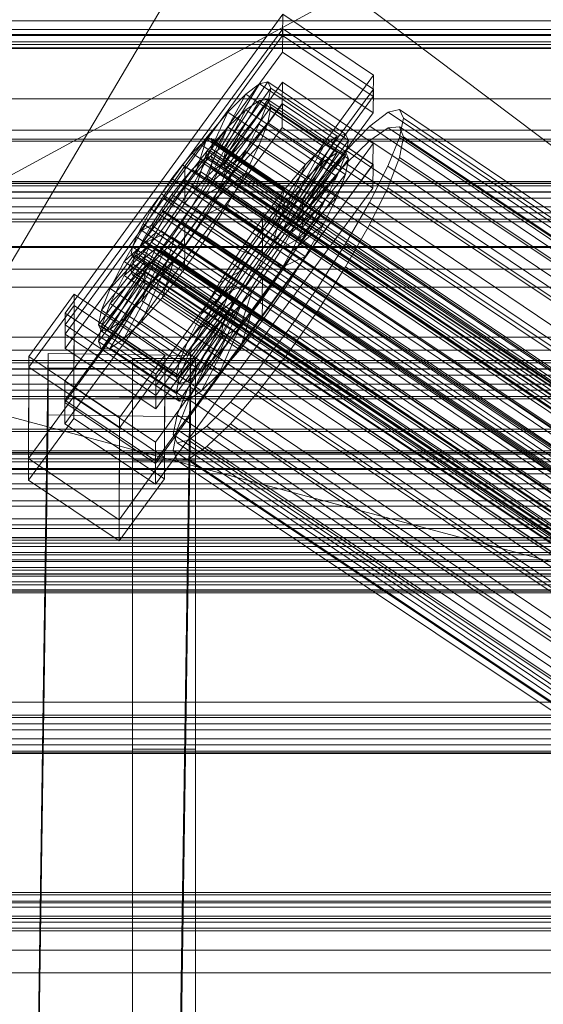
# Model space of a CAD drawing. Header units: millimetres. Extents: x -4738 to 65662, y -68080 to 6847.
# Tile 195 of 256: x -379 to -313, y -34503 to -34378. Entities that reach past the tile are written whole.
import ezdxf

# ---------------------------------------------------------------- set-up
doc = ezdxf.new("R2010")
doc.units = ezdxf.units.MM
for name, color, linetype, lineweight in [('COTAS_O', 1, 'Continuous', 0), ('frontal_briquetadora', 7, 'Continuous', 0), ('frontal_C01', 7, 'Continuous', 0), ('frontal_C02', 7, 'Continuous', 0), ('frontal_C03', 7, 'Continuous', 0), ('frontal_mezcladora', 7, 'Continuous', 0), ('frontal_secador', 7, 'Continuous', 0), ('frontal_tolva', 7, 'Continuous', 0), ('frontal_tolva-C01', 7, 'Continuous', 0)]:
    doc.layers.add(name, color=color, linetype=linetype, lineweight=lineweight)
doc.dimstyles.new('R19_100', dxfattribs={"dimtxt": 250, "dimasz": 150, "dimexe": 150, "dimexo": 80, "dimgap": 100, "dimtad": 1, "dimtih": 1, "dimtoh": 1, "dimdsep": 46, "dimcen": 0.09, "dimadec": 0, "dimazin": 0, "dimtfac": 1, "dimtdec": 4, "dimtofl": 0, "dimtmove": 0, "dimatfit": 3, "dimfxl": 1, "dimtolj": 1, "dimtzin": 0, "dimarcsym": 0})

# ---------------------------------------------------------------- blocks, each defined once
blk = doc.blocks.new('DIM_R30_48')
at = {"layer": 'COTAS_O'}
for p, q in [((-1725, -33700), (-1575, -33655)), ((1725, -33700), (1575, -33655)), ((-1725, -34400), (-1725, -33700)), ((-1725, -33700), (1725, -33700)), ((-1725, -33700), (-1575, -33745)), ((1725, -33700), (1575, -33745)), ((1725, -34400), (1725, -33700))]:
    blk.add_line(p, q, dxfattribs=at)
blk.add_text('3450 O', height=250, dxfattribs=at).set_placement((0, -33600))
blk = doc.blocks.new('DIM_R30_51')
at = {"layer": 'COTAS_O'}
for p, q in [((-650, -33700), (50, -33700)), ((50, -33700), (5, -33850)), ((50, -34900), (50, -33700)), ((50, -33700), (95, -33850)), ((50, -34900), (5, -34750)), ((50, -34900), (95, -34750)), ((-650, -34900), (50, -34900))]:
    blk.add_line(p, q, dxfattribs=at)
blk.add_text('1200 O', height=250, rotation=90, dxfattribs=at).set_placement((-50, -34300))
blk = doc.blocks.new('DIM_R30_52')
at = {"layer": 'COTAS_O'}
for p, q in [((-650, -34200), (-500, -34155)), ((650, -34200), (500, -34155)), ((-650, -34900), (-650, -34200)), ((-650, -34200), (650, -34200)), ((-650, -34200), (-500, -34245)), ((650, -34200), (500, -34245)), ((650, -34900), (650, -34200))]:
    blk.add_line(p, q, dxfattribs=at)
blk.add_text('1300 O', height=250, dxfattribs=at).set_placement((0, -34100))

msp = doc.modelspace()

# ---------------------------------------------------------------- linework, layer by layer
at = {"layer": 'frontal_briquetadora'}
for p, q in [((-210, -34471), (-430, -34305)), ((-210, -34305), (-418, -34418.333)), ((-430, -34407), (-188, -34407)), ((-418, -34418.333), (-222, -34418.333)), ((-222, -34471), (-418, -34418.333)), ((-430, -34471), (-210, -34471)), ((-210, -34471), (-418, -34471)), ((-222, -34471), (-418, -34471)), ((-210, -34490), (-430, -34490)), ((-430, -34496), (-210, -34496))]:
    msp.add_line(p, q, dxfattribs=at)
at = {"layer": 'frontal_C01'}
for p, q in [((-373.501, -34415.291), (-345.969, -34377.436)), ((-345.981, -34380.133), (-345.969, -34377.436)), ((-345.969, -34377.436), (-334.501, -34385.173)), ((-345.981, -34380.133), (-373.513, -34417.987)), ((-334.513, -34387.869), (-345.981, -34380.133)), ((-450, -34381.706), (450, -34381.706)), ((-373.539, -34423.918), (-346.008, -34386.064)), ((-334.501, -34385.173), (-362.033, -34423.027)), ((-353.892, -34394.429), (-348.918, -34386.252)), ((-353.378, -34394.306), (-347.835, -34385.99)), ((-348.918, -34386.252), (-350.645, -34387.572)), ((-347.835, -34385.99), (-348.918, -34386.252)), ((-348.918, -34386.252), (-339.088, -34392.883)), ((-347.835, -34385.99), (-338.005, -34392.621)), ((-347.47, -34386.805), (-347.835, -34385.99)), ((-346.02, -34388.76), (-346.008, -34386.064)), ((-346.008, -34386.064), (-334.539, -34393.8)), ((-334.501, -34385.173), (-334.513, -34387.869)), ((-354.71, -34395.055), (-350.645, -34387.572)), ((-353.205, -34394.692), (-347.47, -34386.805)), ((-350.645, -34387.572), (-352.899, -34389.861)), ((-350.645, -34387.572), (-340.816, -34394.203)), ((-347.847, -34388.642), (-347.47, -34386.805)), ((-347.47, -34386.805), (-337.64, -34393.437)), ((-346.02, -34388.76), (-373.551, -34426.615)), ((-362.045, -34425.723), (-334.513, -34387.869)), ((-353.384, -34395.562), (-347.847, -34388.642)), ((-348.941, -34391.374), (-347.847, -34388.642)), ((-347.847, -34388.642), (-338.017, -34395.273)), ((-334.551, -34396.497), (-346.02, -34388.76)), ((-355.777, -34396.139), (-352.899, -34389.861)), ((-352.899, -34389.861), (-355.525, -34392.963)), ((-352.899, -34389.861), (-343.069, -34396.492)), ((-332.629, -34389.859), (-334.938, -34391.624)), ((-331.181, -34389.51), (-332.629, -34389.859)), ((-332.629, -34389.859), (-148.32, -34514.194)), ((-330.692, -34390.6), (-331.181, -34389.51)), ((-331.181, -34389.51), (-146.872, -34513.845)), ((-353.902, -34396.856), (-348.941, -34391.374)), ((-350.678, -34394.816), (-348.941, -34391.374)), ((-348.941, -34391.374), (-339.111, -34398.005)), ((-331.197, -34393.055), (-330.692, -34390.6)), ((-330.692, -34390.6), (-146.383, -34514.934)), ((-338.005, -34392.621), (-343.549, -34400.937)), ((-339.088, -34392.883), (-338.005, -34392.621)), ((-338.005, -34392.621), (-337.64, -34393.437)), ((-334.938, -34391.624), (-337.95, -34394.685)), ((-334.938, -34391.624), (-150.629, -34515.959)), ((-334.539, -34393.8), (-362.071, -34431.655)), ((-355.525, -34392.963), (-358.345, -34396.667)), ((-357.021, -34397.609), (-355.525, -34392.963)), ((-355.53, -34393.324), (-356.348, -34393.95)), ((-355.017, -34393.2), (-355.53, -34393.324)), ((-355.53, -34393.324), (-141.731, -34537.552)), ((-355.525, -34392.963), (-345.695, -34399.594)), ((-355.022, -34394.456), (-354.844, -34393.587)), ((-354.844, -34393.587), (-355.017, -34393.2)), ((-355.017, -34393.2), (-141.218, -34537.429)), ((-354.844, -34393.587), (-141.045, -34537.815)), ((-339.088, -34392.883), (-344.062, -34401.061)), ((-337.64, -34393.437), (-343.376, -34401.323)), ((-340.816, -34394.203), (-339.088, -34392.883)), ((-337.64, -34393.437), (-338.017, -34395.273)), ((-334.539, -34393.8), (-334.551, -34396.497)), ((-332.659, -34396.708), (-331.197, -34393.055)), ((-331.197, -34393.055), (-146.887, -34517.389)), ((-357.415, -34395.034), (-358.659, -34396.503)), ((-356.348, -34393.95), (-357.415, -34395.034)), ((-357.415, -34395.034), (-143.617, -34539.262)), ((-356.348, -34393.95), (-142.549, -34538.178)), ((-355.777, -34396.139), (-354.71, -34395.055)), ((-355.541, -34395.751), (-355.022, -34394.456)), ((-355.022, -34394.456), (-141.224, -34538.685)), ((-354.725, -34398.486), (-350.678, -34394.816)), ((-354.71, -34395.055), (-353.892, -34394.429)), ((-344.88, -34401.686), (-354.71, -34395.055)), ((-353.892, -34394.429), (-353.378, -34394.306)), ((-344.062, -34401.061), (-353.892, -34394.429)), ((-353.205, -34394.692), (-353.384, -34395.562)), ((-343.549, -34400.937), (-353.378, -34394.306)), ((-353.378, -34394.306), (-353.205, -34394.692)), ((-343.376, -34401.323), (-353.205, -34394.692)), ((-352.938, -34398.734), (-350.678, -34394.816)), ((-350.678, -34394.816), (-340.848, -34401.448)), ((-340.816, -34394.203), (-344.88, -34401.686)), ((-343.069, -34396.492), (-340.816, -34394.203)), ((-337.95, -34394.685), (-341.461, -34398.832)), ((-337.95, -34394.685), (-153.641, -34519.019)), ((-357.021, -34397.609), (-355.777, -34396.139)), ((-356.363, -34397.381), (-355.541, -34395.751)), ((-345.947, -34402.77), (-355.777, -34396.139)), ((-355.541, -34395.751), (-141.742, -34539.979)), ((-353.384, -34395.562), (-353.902, -34396.856)), ((-343.554, -34402.193), (-353.384, -34395.562)), ((-338.017, -34395.273), (-343.554, -34402.193)), ((-338.017, -34395.273), (-339.111, -34398.005)), ((-362.083, -34434.351), (-334.551, -34396.497)), ((-358.345, -34396.667), (-361.166, -34400.719)), ((-358.659, -34396.503), (-359.995, -34398.258)), ((-358.659, -34396.503), (-144.861, -34540.732)), ((-358.345, -34396.667), (-358.357, -34399.363)), ((-358.357, -34399.363), (-357.021, -34397.609)), ((-348.515, -34403.298), (-358.345, -34396.667)), ((-357.434, -34399.237), (-356.363, -34397.381)), ((-347.191, -34404.24), (-357.021, -34397.609)), ((-356.363, -34397.381), (-142.565, -34541.61)), ((-353.902, -34396.856), (-354.725, -34398.486)), ((-344.073, -34403.487), (-353.902, -34396.856)), ((-343.069, -34396.492), (-345.947, -34402.77)), ((-345.695, -34399.594), (-343.069, -34396.492)), ((-334.981, -34401.309), (-332.659, -34396.708)), ((-332.659, -34396.708), (-148.35, -34521.042)), ((-359.995, -34398.258), (-361.332, -34400.177)), ((-146.196, -34542.486), (-359.995, -34398.258)), ((-354.725, -34398.486), (-355.796, -34400.342)), ((-355.796, -34400.342), (-352.938, -34398.734)), ((-355.569, -34402.859), (-352.938, -34398.734)), ((-344.895, -34405.118), (-354.725, -34398.486)), ((-352.938, -34398.734), (-343.108, -34405.365)), ((-341.461, -34398.832), (-345.231, -34403.783)), ((-339.111, -34398.005), (-344.073, -34403.487)), ((-341.461, -34398.832), (-157.152, -34523.166)), ((-339.111, -34398.005), (-340.848, -34401.448)), ((-359.693, -34401.283), (-358.357, -34399.363)), ((-358.68, -34401.191), (-357.434, -34399.237)), ((-358.357, -34399.363), (-348.527, -34405.994)), ((-357.434, -34399.237), (-143.635, -34543.465)), ((-348.515, -34403.298), (-345.695, -34399.594)), ((-345.695, -34399.594), (-347.191, -34404.24)), ((-361.166, -34400.719), (-363.797, -34404.845)), ((-361.332, -34400.177), (-362.578, -34402.132)), ((-361.332, -34400.177), (-147.533, -34544.406)), ((-359.693, -34401.283), (-361.166, -34400.719)), ((-361.166, -34400.719), (-351.336, -34407.351)), ((-360.939, -34403.237), (-359.693, -34401.283)), ((-360.017, -34403.111), (-358.68, -34401.191)), ((-349.863, -34407.914), (-359.693, -34401.283)), ((-358.68, -34401.191), (-144.881, -34545.419)), ((-355.796, -34400.342), (-357.042, -34402.296)), ((-345.966, -34406.973), (-355.796, -34400.342)), ((-344.062, -34401.061), (-344.88, -34401.686)), ((-343.549, -34400.937), (-344.062, -34401.061)), ((-343.554, -34402.193), (-343.376, -34401.323)), ((-343.376, -34401.323), (-343.549, -34400.937)), ((-338.003, -34406.546), (-334.981, -34401.309)), ((-334.981, -34401.309), (-150.672, -34525.644)), ((-362.578, -34402.132), (-363.648, -34403.987)), ((-362.578, -34402.132), (-148.779, -34546.36)), ((-357.042, -34402.296), (-358.378, -34404.216)), ((-357.042, -34402.296), (-355.569, -34402.859)), ((-347.212, -34408.927), (-357.042, -34402.296)), ((-344.88, -34401.686), (-345.947, -34402.77)), ((-340.848, -34401.448), (-344.895, -34405.118)), ((-344.073, -34403.487), (-343.554, -34402.193)), ((-340.848, -34401.448), (-343.108, -34405.365)), ((-360.939, -34403.237), (-363.797, -34404.845)), ((-362.01, -34405.092), (-360.939, -34403.237)), ((-361.352, -34404.865), (-360.017, -34403.111)), ((-351.109, -34409.868), (-360.939, -34403.237)), ((-360.017, -34403.111), (-146.218, -34547.339)), ((-358.39, -34406.912), (-355.569, -34402.859)), ((-355.569, -34402.859), (-345.739, -34409.491)), ((-351.336, -34407.351), (-348.515, -34403.298)), ((-345.231, -34403.783), (-349.002, -34409.201)), ((-348.527, -34405.994), (-348.515, -34403.298)), ((-345.947, -34402.77), (-347.191, -34404.24)), ((-160.922, -34528.118), (-345.231, -34403.783)), ((-344.895, -34405.118), (-344.073, -34403.487)), ((-363.797, -34404.845), (-366.057, -34408.762)), ((-362.01, -34405.092), (-366.057, -34408.762)), ((-363.648, -34403.987), (-364.471, -34405.618)), ((-363.797, -34404.845), (-353.967, -34411.476)), ((-363.648, -34403.987), (-149.85, -34548.216)), ((-362.833, -34406.723), (-362.01, -34405.092)), ((-362.596, -34406.335), (-361.352, -34404.865)), ((-352.18, -34411.724), (-362.01, -34405.092)), ((-361.352, -34404.865), (-147.554, -34549.093)), ((-358.378, -34404.216), (-359.714, -34405.97)), ((-358.378, -34404.216), (-358.39, -34406.912)), ((-348.548, -34410.847), (-358.378, -34404.216)), ((-347.191, -34404.24), (-348.527, -34405.994)), ((-364.471, -34405.618), (-364.989, -34406.912)), ((-364.471, -34405.618), (-150.672, -34549.846)), ((-363.664, -34407.419), (-362.596, -34406.335)), ((-362.596, -34406.335), (-148.798, -34550.563)), ((-359.714, -34405.97), (-361.21, -34410.616)), ((-359.714, -34405.97), (-360.958, -34407.44)), ((-349.884, -34412.602), (-359.714, -34405.97)), ((-348.527, -34405.994), (-349.863, -34407.914)), ((-345.966, -34406.973), (-344.895, -34405.118)), ((-343.108, -34405.365), (-345.966, -34406.973)), ((-343.108, -34405.365), (-345.739, -34409.491)), ((-362.833, -34406.723), (-367.794, -34412.205)), ((-364.989, -34406.912), (-365.168, -34407.782)), ((-364.989, -34406.912), (-151.191, -34551.14)), ((-364.482, -34408.044), (-363.664, -34407.419)), ((-360.958, -34407.44), (-363.836, -34413.718)), ((-363.664, -34407.419), (-149.865, -34551.647)), ((-363.351, -34408.017), (-362.833, -34406.723)), ((-353.003, -34413.354), (-362.833, -34406.723)), ((-360.958, -34407.44), (-362.025, -34408.524)), ((-361.21, -34410.616), (-358.39, -34406.912)), ((-351.128, -34414.071), (-360.958, -34407.44)), ((-358.39, -34406.912), (-348.56, -34413.543)), ((-353.967, -34411.476), (-351.336, -34407.351)), ((-351.336, -34407.351), (-349.863, -34407.914)), ((-347.212, -34408.927), (-345.966, -34406.973)), ((-341.52, -34412.061), (-338.003, -34406.546)), ((-338.003, -34406.546), (-153.694, -34530.881)), ((-363.351, -34408.017), (-368.888, -34414.937)), ((-366.057, -34408.762), (-367.794, -34412.205)), ((-362.025, -34408.524), (-366.09, -34416.007)), ((-366.057, -34408.762), (-356.228, -34415.394)), ((-365.168, -34407.782), (-364.995, -34408.168)), ((-365.168, -34407.782), (-151.369, -34552.01)), ((-364.995, -34408.168), (-364.482, -34408.044)), ((-364.995, -34408.168), (-151.196, -34552.396)), ((-364.482, -34408.044), (-150.683, -34552.273)), ((-363.53, -34408.887), (-363.351, -34408.017)), ((-353.521, -34414.648), (-363.351, -34408.017)), ((-362.025, -34408.524), (-362.843, -34409.149)), ((-352.196, -34415.155), (-362.025, -34408.524)), ((-349.863, -34407.914), (-351.109, -34409.868)), ((-363.53, -34408.887), (-369.265, -34416.773)), ((-363.357, -34409.273), (-368.9, -34417.589)), ((-362.843, -34409.149), (-367.817, -34417.327)), ((-363.357, -34409.273), (-363.53, -34408.887)), ((-353.7, -34415.518), (-363.53, -34408.887)), ((-362.843, -34409.149), (-363.357, -34409.273)), ((-353.527, -34415.905), (-363.357, -34409.273)), ((-353.014, -34415.781), (-362.843, -34409.149)), ((-353.967, -34411.476), (-351.109, -34409.868)), ((-349.002, -34409.201), (-352.519, -34414.716)), ((-351.109, -34409.868), (-352.18, -34411.724)), ((-349.002, -34409.201), (-164.693, -34533.535)), ((-345.739, -34409.491), (-348.56, -34413.543)), ((-348.548, -34410.847), (-347.212, -34408.927)), ((-345.739, -34409.491), (-347.212, -34408.927)), ((-363.836, -34413.718), (-361.21, -34410.616)), ((-361.21, -34410.616), (-351.38, -34417.247)), ((-349.884, -34412.602), (-348.548, -34410.847)), ((-348.56, -34413.543), (-348.548, -34410.847)), ((-367.794, -34412.205), (-368.888, -34414.937)), ((-367.794, -34412.205), (-357.964, -34418.836)), ((-356.228, -34415.394), (-353.967, -34411.476)), ((-356.228, -34415.394), (-352.18, -34411.724)), ((-352.18, -34411.724), (-353.003, -34413.354)), ((-345.291, -34417.479), (-341.52, -34412.061)), ((-341.52, -34412.061), (-157.211, -34536.396)), ((-378.086, -34420.791), (-372.35, -34412.905)), ((-372.408, -34425.846), (-372.35, -34412.905)), ((-372.35, -34412.905), (-360.882, -34420.641)), ((-366.09, -34416.007), (-363.836, -34413.718)), ((-363.836, -34413.718), (-354.006, -34420.349)), ((-357.964, -34418.836), (-353.003, -34413.354)), ((-353.003, -34413.354), (-353.521, -34414.648)), ((-351.38, -34417.247), (-349.884, -34412.602)), ((-348.56, -34413.543), (-351.38, -34417.247)), ((-351.128, -34414.071), (-349.884, -34412.602)), ((-368.888, -34414.937), (-369.265, -34416.773)), ((-368.888, -34414.937), (-359.058, -34421.568)), ((-359.058, -34421.568), (-353.521, -34414.648)), ((-352.519, -34414.716), (-355.541, -34419.953)), ((-354.006, -34420.349), (-351.128, -34414.071)), ((-353.521, -34414.648), (-353.7, -34415.518)), ((-352.519, -34414.716), (-168.21, -34539.051)), ((-352.196, -34415.155), (-351.128, -34414.071)), ((-373.501, -34415.291), (-373.513, -34417.987)), ((-362.033, -34423.027), (-373.501, -34415.291)), ((-367.817, -34417.327), (-366.09, -34416.007)), ((-366.09, -34416.007), (-356.26, -34422.638)), ((-359.436, -34423.405), (-353.7, -34415.518)), ((-359.07, -34424.22), (-353.527, -34415.905)), ((-357.987, -34423.959), (-353.014, -34415.781)), ((-357.964, -34418.836), (-356.228, -34415.394)), ((-356.26, -34422.638), (-352.196, -34415.155)), ((-353.7, -34415.518), (-353.527, -34415.905)), ((-353.527, -34415.905), (-353.014, -34415.781)), ((-353.014, -34415.781), (-352.196, -34415.155)), ((-369.265, -34416.773), (-368.9, -34417.589)), ((-369.265, -34416.773), (-359.436, -34423.405)), ((-368.9, -34417.589), (-367.817, -34417.327)), ((-368.9, -34417.589), (-359.07, -34424.22)), ((-367.817, -34417.327), (-357.987, -34423.959)), ((-351.38, -34417.247), (-354.006, -34420.349)), ((-349.061, -34422.43), (-345.291, -34417.479)), ((-345.291, -34417.479), (-160.982, -34541.814)), ((-373.513, -34417.987), (-362.045, -34425.723)), ((-359.058, -34421.568), (-357.964, -34418.836)), ((-355.541, -34419.953), (-357.863, -34424.555)), ((-355.541, -34419.953), (-171.232, -34544.288)), ((-378.512, -34615.535), (-375.644, -34420.425)), ((-378.086, -34420.791), (-378.143, -34433.733)), ((-366.618, -34428.527), (-378.086, -34420.791)), ((-375.644, -34425.817), (-375.644, -34420.425)), ((-375.644, -34420.425), (-357.646, -34420.67)), ((-360.882, -34420.641), (-366.618, -34428.527)), ((-360.882, -34420.641), (-360.939, -34433.583)), ((-357.646, -34420.67), (-360.514, -34615.781)), ((-357.646, -34420.67), (-357.646, -34426.063)), ((-354.006, -34420.349), (-356.26, -34422.638)), ((-359.436, -34423.405), (-359.058, -34421.568)), ((-352.572, -34426.577), (-349.061, -34422.43)), ((-349.061, -34422.43), (-164.752, -34546.765)), ((-362.045, -34425.723), (-362.033, -34423.027)), ((-359.07, -34424.22), (-359.436, -34423.405)), ((-356.26, -34422.638), (-357.987, -34423.959)), ((-373.539, -34423.918), (-373.551, -34426.615)), ((-362.071, -34431.655), (-373.539, -34423.918)), ((-357.863, -34424.555), (-359.326, -34428.207)), ((-357.987, -34423.959), (-359.07, -34424.22)), ((-357.863, -34424.555), (-173.554, -34548.889)), ((-378.512, -34620.928), (-375.644, -34425.817)), ((-372.408, -34425.846), (-378.143, -34433.733)), ((-357.646, -34426.063), (-375.644, -34425.817)), ((-360.939, -34433.583), (-372.408, -34425.846)), ((-360.514, -34621.173), (-357.646, -34426.063)), ((-373.551, -34426.615), (-362.083, -34434.351)), ((-355.584, -34429.638), (-352.572, -34426.577)), ((-352.572, -34426.577), (-168.263, -34550.912)), ((-366.675, -34441.469), (-366.618, -34428.527)), ((-359.326, -34428.207), (-359.83, -34430.662)), ((-359.326, -34428.207), (-175.016, -34552.542)), ((-357.893, -34431.403), (-355.584, -34429.638)), ((-355.584, -34429.638), (-171.275, -34553.972)), ((-359.83, -34430.662), (-359.341, -34431.752)), ((-359.83, -34430.662), (-175.521, -34554.997)), ((-362.083, -34434.351), (-362.071, -34431.655)), ((-359.341, -34431.752), (-357.893, -34431.403)), ((-359.341, -34431.752), (-175.032, -34556.087)), ((-357.893, -34431.403), (-173.584, -34555.737)), ((-378.143, -34433.733), (-366.675, -34441.469)), ((-366.675, -34441.469), (-360.939, -34433.583))]:
    msp.add_line(p, q, dxfattribs=at)
at = {"layer": 'frontal_C02'}
for p, q in [((-413.642, -34465.236), (-153.642, -34025.236)), ((-373.501, -34416.794), (-345.969, -34379.272)), ((-345.981, -34382.252), (-345.969, -34379.272)), ((-345.969, -34379.272), (-334.501, -34386.941)), ((-345.981, -34382.252), (-373.513, -34419.775)), ((-334.513, -34389.921), (-345.981, -34382.252)), ((-334.501, -34386.941), (-362.033, -34424.463)), ((-334.501, -34386.941), (-334.513, -34389.921)), ((-373.539, -34426.332), (-346.008, -34388.809)), ((-353.892, -34396.624), (-348.918, -34388.364)), ((-353.378, -34396.568), (-347.835, -34388.246)), ((-348.918, -34388.364), (-350.645, -34389.551)), ((-347.835, -34388.246), (-348.918, -34388.364)), ((-348.918, -34388.364), (-339.088, -34394.937)), ((-347.835, -34388.246), (-338.005, -34394.819)), ((-347.47, -34389.205), (-347.835, -34388.246)), ((-346.02, -34391.79), (-346.008, -34388.809)), ((-346.008, -34388.809), (-334.539, -34396.478)), ((-362.045, -34427.444), (-334.513, -34389.921)), ((-354.71, -34397.186), (-350.645, -34389.551)), ((-353.205, -34397.023), (-347.47, -34389.205)), ((-350.645, -34389.551), (-352.899, -34391.727)), ((-350.645, -34389.551), (-340.816, -34396.125)), ((-347.847, -34391.177), (-347.47, -34389.205)), ((-347.47, -34389.205), (-337.64, -34395.779)), ((-353.384, -34397.957), (-347.847, -34391.177)), ((-348.941, -34394.027), (-347.847, -34391.177)), ((-347.847, -34391.177), (-338.017, -34397.751)), ((-346.02, -34391.79), (-373.551, -34429.312)), ((-355.777, -34398.217), (-352.899, -34391.727)), ((-352.899, -34391.727), (-355.525, -34394.744)), ((-352.899, -34391.727), (-343.069, -34398.301)), ((-334.551, -34399.459), (-346.02, -34391.79)), ((-332.629, -34391.842), (-334.938, -34393.43)), ((-331.181, -34391.684), (-332.629, -34391.842)), ((-332.629, -34391.842), (-148.32, -34515.097)), ((-330.692, -34392.967), (-331.181, -34391.684)), ((-331.181, -34391.684), (-146.872, -34514.939)), ((-334.938, -34393.43), (-337.95, -34396.339)), ((-334.938, -34393.43), (-150.629, -34516.684)), ((-331.197, -34395.603), (-330.692, -34392.967)), ((-330.692, -34392.967), (-146.383, -34516.222)), ((-355.525, -34394.744), (-358.345, -34398.395)), ((-357.021, -34399.646), (-355.525, -34394.744)), ((-355.525, -34394.744), (-345.695, -34401.317)), ((-353.902, -34399.306), (-348.941, -34394.027)), ((-350.678, -34397.56), (-348.941, -34394.027)), ((-348.941, -34394.027), (-339.111, -34400.6)), ((-339.088, -34394.937), (-344.062, -34403.197)), ((-338.005, -34394.819), (-343.549, -34403.142)), ((-340.816, -34396.125), (-339.088, -34394.937)), ((-339.088, -34394.937), (-338.005, -34394.819)), ((-338.005, -34394.819), (-337.64, -34395.779)), ((-356.348, -34396.091), (-357.415, -34397.122)), ((-355.53, -34395.528), (-356.348, -34396.091)), ((-356.348, -34396.091), (-142.549, -34539.066)), ((-355.017, -34395.472), (-355.53, -34395.528)), ((-355.53, -34395.528), (-141.731, -34538.504)), ((-355.022, -34396.861), (-354.844, -34395.927)), ((-354.844, -34395.927), (-355.017, -34395.472)), ((-355.017, -34395.472), (-141.218, -34538.448)), ((-354.844, -34395.927), (-141.045, -34538.902)), ((-340.816, -34396.125), (-344.88, -34403.76)), ((-337.64, -34395.779), (-343.376, -34403.596)), ((-343.069, -34398.301), (-340.816, -34396.125)), ((-337.95, -34396.339), (-341.461, -34400.371)), ((-337.64, -34395.779), (-338.017, -34397.751)), ((-337.95, -34396.339), (-153.641, -34519.593)), ((-332.659, -34399.413), (-331.197, -34395.603)), ((-331.197, -34395.603), (-146.887, -34518.858)), ((-334.539, -34396.478), (-362.071, -34434.001)), ((-357.415, -34397.122), (-358.659, -34398.55)), ((-357.415, -34397.122), (-143.617, -34540.097)), ((-355.777, -34398.217), (-354.71, -34397.186)), ((-355.541, -34398.211), (-355.022, -34396.861)), ((-355.022, -34396.861), (-141.224, -34539.836)), ((-354.725, -34400.98), (-350.678, -34397.56)), ((-354.71, -34397.186), (-353.892, -34396.624)), ((-344.88, -34403.76), (-354.71, -34397.186)), ((-353.892, -34396.624), (-353.378, -34396.568)), ((-344.062, -34403.197), (-353.892, -34396.624)), ((-353.205, -34397.023), (-353.384, -34397.957)), ((-343.549, -34403.142), (-353.378, -34396.568)), ((-353.378, -34396.568), (-353.205, -34397.023)), ((-343.376, -34403.596), (-353.205, -34397.023)), ((-352.938, -34401.536), (-350.678, -34397.56)), ((-350.678, -34397.56), (-340.848, -34404.133)), ((-334.539, -34396.478), (-334.551, -34399.459)), ((-358.345, -34398.395), (-361.166, -34402.432)), ((-358.659, -34398.55), (-359.995, -34400.28)), ((-358.659, -34398.55), (-144.861, -34541.526)), ((-358.345, -34398.395), (-358.357, -34401.376)), ((-348.515, -34404.969), (-358.345, -34398.395)), ((-357.021, -34399.646), (-355.777, -34398.217)), ((-356.363, -34399.884), (-355.541, -34398.211)), ((-345.947, -34404.791), (-355.777, -34398.217)), ((-355.541, -34398.211), (-141.742, -34541.186)), ((-353.384, -34397.957), (-353.902, -34399.306)), ((-343.554, -34404.53), (-353.384, -34397.957)), ((-343.069, -34398.301), (-345.947, -34404.791)), ((-345.695, -34401.317), (-343.069, -34398.301)), ((-338.017, -34397.751), (-343.554, -34404.53)), ((-338.017, -34397.751), (-339.111, -34400.6)), ((-362.083, -34436.981), (-334.551, -34399.459)), ((-358.357, -34401.376), (-357.021, -34399.646)), ((-357.434, -34401.768), (-356.363, -34399.884)), ((-347.191, -34406.22), (-357.021, -34399.646)), ((-356.363, -34399.884), (-142.565, -34542.86)), ((-353.902, -34399.306), (-354.725, -34400.98)), ((-344.073, -34405.88), (-353.902, -34399.306)), ((-334.981, -34404.136), (-332.659, -34399.413)), ((-332.659, -34399.413), (-148.35, -34522.667)), ((-359.995, -34400.28), (-361.332, -34402.192)), ((-146.196, -34543.255), (-359.995, -34400.28)), ((-354.725, -34400.98), (-355.796, -34402.863)), ((-344.895, -34407.554), (-354.725, -34400.98)), ((-348.515, -34404.969), (-345.695, -34401.317)), ((-345.695, -34401.317), (-347.191, -34406.22)), ((-341.461, -34400.371), (-345.231, -34405.252)), ((-339.111, -34400.6), (-344.073, -34405.88)), ((-341.461, -34400.371), (-157.152, -34523.626)), ((-339.111, -34400.6), (-340.848, -34404.133)), ((-361.166, -34402.432), (-363.797, -34406.58)), ((-361.332, -34402.192), (-362.578, -34404.157)), ((-361.332, -34402.192), (-147.533, -34545.168)), ((-359.693, -34403.288), (-361.166, -34402.432)), ((-361.166, -34402.432), (-351.336, -34409.006)), ((-359.693, -34403.288), (-358.357, -34401.376)), ((-358.68, -34403.733), (-357.434, -34401.768)), ((-358.357, -34401.376), (-348.527, -34407.949)), ((-357.434, -34401.768), (-143.635, -34544.743)), ((-355.796, -34402.863), (-352.938, -34401.536)), ((-355.569, -34405.684), (-352.938, -34401.536)), ((-352.938, -34401.536), (-343.108, -34408.11)), ((-360.939, -34405.253), (-359.693, -34403.288)), ((-360.017, -34405.645), (-358.68, -34403.733)), ((-349.863, -34409.861), (-359.693, -34403.288)), ((-358.68, -34403.733), (-144.881, -34546.708)), ((-355.796, -34402.863), (-357.042, -34404.828)), ((-345.966, -34409.437), (-355.796, -34402.863)), ((-344.88, -34403.76), (-345.947, -34404.791)), ((-344.062, -34403.197), (-344.88, -34403.76)), ((-343.549, -34403.142), (-344.062, -34403.197)), ((-343.554, -34404.53), (-343.376, -34403.596)), ((-343.376, -34403.596), (-343.549, -34403.142)), ((-362.578, -34404.157), (-363.648, -34406.04)), ((-362.578, -34404.157), (-148.779, -34547.132)), ((-357.042, -34404.828), (-358.378, -34406.74)), ((-357.042, -34404.828), (-355.569, -34405.684)), ((-347.212, -34411.402), (-357.042, -34404.828)), ((-351.336, -34409.006), (-348.515, -34404.969)), ((-348.527, -34407.949), (-348.515, -34404.969)), ((-345.947, -34404.791), (-347.191, -34406.22)), ((-340.848, -34404.133), (-344.895, -34407.554)), ((-344.073, -34405.88), (-343.554, -34404.53)), ((-340.848, -34404.133), (-343.108, -34408.11)), ((-338.003, -34409.451), (-334.981, -34404.136)), ((-334.981, -34404.136), (-150.672, -34527.39)), ((-363.648, -34406.04), (-364.471, -34407.714)), ((-360.939, -34405.253), (-363.797, -34406.58)), ((-363.648, -34406.04), (-149.85, -34549.016)), ((-362.01, -34407.136), (-360.939, -34405.253)), ((-361.352, -34407.374), (-360.017, -34405.645)), ((-351.109, -34411.826), (-360.939, -34405.253)), ((-360.017, -34405.645), (-146.218, -34548.62)), ((-358.39, -34409.721), (-355.569, -34405.684)), ((-355.569, -34405.684), (-345.739, -34412.257)), ((-345.231, -34405.252), (-349.002, -34410.649)), ((-347.191, -34406.22), (-348.527, -34407.949)), ((-160.922, -34528.507), (-345.231, -34405.252)), ((-344.895, -34407.554), (-344.073, -34405.88)), ((-363.797, -34406.58), (-366.057, -34410.556)), ((-362.01, -34407.136), (-366.057, -34410.556)), ((-363.797, -34406.58), (-353.967, -34413.154)), ((-362.833, -34408.81), (-362.01, -34407.136)), ((-362.596, -34408.803), (-361.352, -34407.374)), ((-352.18, -34413.71), (-362.01, -34407.136)), ((-361.352, -34407.374), (-147.554, -34550.35)), ((-358.378, -34406.74), (-359.714, -34408.47)), ((-358.378, -34406.74), (-358.39, -34409.721)), ((-348.548, -34413.314), (-358.378, -34406.74)), ((-345.966, -34409.437), (-344.895, -34407.554)), ((-362.833, -34408.81), (-367.794, -34414.089)), ((-364.471, -34407.714), (-364.989, -34409.064)), ((-364.471, -34407.714), (-150.672, -34550.689)), ((-363.664, -34409.834), (-362.596, -34408.803)), ((-363.351, -34410.159), (-362.833, -34408.81)), ((-353.003, -34415.383), (-362.833, -34408.81)), ((-362.596, -34408.803), (-148.798, -34551.779)), ((-359.714, -34408.47), (-361.21, -34413.372)), ((-359.714, -34408.47), (-360.958, -34409.899)), ((-349.884, -34415.044), (-359.714, -34408.47)), ((-348.527, -34407.949), (-349.863, -34409.861)), ((-343.108, -34408.11), (-345.966, -34409.437)), ((-343.108, -34408.11), (-345.739, -34412.257)), ((-364.989, -34409.064), (-365.168, -34409.998)), ((-365.168, -34409.998), (-364.995, -34410.452)), ((-365.168, -34409.998), (-151.369, -34552.973)), ((-364.989, -34409.064), (-151.191, -34552.039)), ((-364.482, -34410.397), (-363.664, -34409.834)), ((-360.958, -34409.899), (-363.836, -34416.389)), ((-363.664, -34409.834), (-149.865, -34552.809)), ((-360.958, -34409.899), (-362.025, -34410.93)), ((-361.21, -34413.372), (-358.39, -34409.721)), ((-351.128, -34416.472), (-360.958, -34409.899)), ((-358.39, -34409.721), (-348.56, -34416.295)), ((-353.967, -34413.154), (-351.336, -34409.006)), ((-351.336, -34409.006), (-349.863, -34409.861)), ((-349.863, -34409.861), (-351.109, -34411.826)), ((-347.212, -34411.402), (-345.966, -34409.437)), ((-341.52, -34414.996), (-338.003, -34409.451)), ((-338.003, -34409.451), (-153.694, -34532.706)), ((-363.53, -34411.093), (-369.265, -34418.911)), ((-363.351, -34410.159), (-368.888, -34416.939)), ((-366.057, -34410.556), (-367.794, -34414.089)), ((-362.025, -34410.93), (-366.09, -34418.565)), ((-366.057, -34410.556), (-356.228, -34417.13)), ((-364.995, -34410.452), (-364.482, -34410.397)), ((-364.995, -34410.452), (-151.196, -34553.428)), ((-364.482, -34410.397), (-150.683, -34553.372)), ((-363.53, -34411.093), (-363.351, -34410.159)), ((-363.357, -34411.548), (-363.53, -34411.093)), ((-353.7, -34417.667), (-363.53, -34411.093)), ((-353.521, -34416.733), (-363.351, -34410.159)), ((-362.025, -34410.93), (-362.843, -34411.492)), ((-352.196, -34417.503), (-362.025, -34410.93)), ((-349.002, -34410.649), (-352.519, -34416.194)), ((-349.002, -34410.649), (-164.693, -34533.904)), ((-363.357, -34411.548), (-368.9, -34419.87)), ((-362.843, -34411.492), (-367.817, -34419.752)), ((-362.843, -34411.492), (-363.357, -34411.548)), ((-353.527, -34418.122), (-363.357, -34411.548)), ((-353.014, -34418.066), (-362.843, -34411.492)), ((-353.967, -34413.154), (-351.109, -34411.826)), ((-351.109, -34411.826), (-352.18, -34413.71)), ((-345.739, -34412.257), (-348.56, -34416.295)), ((-348.548, -34413.314), (-347.212, -34411.402)), ((-345.739, -34412.257), (-347.212, -34411.402)), ((-363.836, -34416.389), (-361.21, -34413.372)), ((-361.21, -34413.372), (-351.38, -34419.946)), ((-356.228, -34417.13), (-353.967, -34413.154)), ((-356.228, -34417.13), (-352.18, -34413.71)), ((-352.18, -34413.71), (-353.003, -34415.383)), ((-349.884, -34415.044), (-348.548, -34413.314)), ((-348.56, -34416.295), (-348.548, -34413.314)), ((-378.086, -34422.154), (-372.35, -34414.336)), ((-372.408, -34428.643), (-372.35, -34414.336)), ((-372.35, -34414.336), (-360.882, -34422.006)), ((-367.794, -34414.089), (-368.888, -34416.939)), ((-367.794, -34414.089), (-357.964, -34420.663)), ((-351.38, -34419.946), (-349.884, -34415.044)), ((-351.128, -34416.472), (-349.884, -34415.044)), ((-345.291, -34420.393), (-341.52, -34414.996)), ((-341.52, -34414.996), (-157.211, -34538.251)), ((-357.964, -34420.663), (-353.003, -34415.383)), ((-352.519, -34416.194), (-355.541, -34421.51)), ((-353.003, -34415.383), (-353.521, -34416.733)), ((-352.519, -34416.194), (-168.21, -34539.449)), ((-348.56, -34416.295), (-351.38, -34419.946)), ((-373.501, -34416.794), (-373.513, -34419.775)), ((-362.033, -34424.463), (-373.501, -34416.794)), ((-368.888, -34416.939), (-369.265, -34418.911)), ((-368.888, -34416.939), (-359.058, -34423.512)), ((-366.09, -34418.565), (-363.836, -34416.389)), ((-363.836, -34416.389), (-354.006, -34422.962)), ((-359.058, -34423.512), (-353.521, -34416.733)), ((-357.964, -34420.663), (-356.228, -34417.13)), ((-356.26, -34425.138), (-352.196, -34417.503)), ((-354.006, -34422.962), (-351.128, -34416.472)), ((-353.521, -34416.733), (-353.7, -34417.667)), ((-353.014, -34418.066), (-352.196, -34417.503)), ((-352.196, -34417.503), (-351.128, -34416.472)), ((-367.817, -34419.752), (-366.09, -34418.565)), ((-366.09, -34418.565), (-356.26, -34425.138)), ((-359.436, -34425.484), (-353.7, -34417.667)), ((-359.07, -34426.444), (-353.527, -34418.122)), ((-357.987, -34426.326), (-353.014, -34418.066)), ((-353.7, -34417.667), (-353.527, -34418.122)), ((-353.527, -34418.122), (-353.014, -34418.066)), ((-373.513, -34419.775), (-362.045, -34427.444)), ((-369.265, -34418.911), (-368.9, -34419.87)), ((-369.265, -34418.911), (-359.436, -34425.484)), ((-368.9, -34419.87), (-367.817, -34419.752)), ((-368.9, -34419.87), (-359.07, -34426.444)), ((-367.817, -34419.752), (-357.987, -34426.326)), ((-351.38, -34419.946), (-354.006, -34422.962)), ((-359.058, -34423.512), (-357.964, -34420.663)), ((-349.061, -34425.274), (-345.291, -34420.393)), ((-345.291, -34420.393), (-160.982, -34543.648)), ((-378.512, -34615.627), (-375.644, -34422.222)), ((-378.086, -34422.154), (-378.143, -34436.46)), ((-366.618, -34429.823), (-378.086, -34422.154)), ((-375.644, -34428.183), (-375.644, -34422.222)), ((-375.644, -34422.222), (-357.646, -34422.465)), ((-360.882, -34422.006), (-366.618, -34429.823)), ((-360.882, -34422.006), (-360.939, -34436.312)), ((-357.646, -34422.465), (-360.514, -34615.87)), ((-355.541, -34421.51), (-357.863, -34426.233)), ((-357.646, -34422.465), (-357.646, -34428.427)), ((-355.541, -34421.51), (-171.232, -34544.764)), ((-359.436, -34425.484), (-359.058, -34423.512)), ((-354.006, -34422.962), (-356.26, -34425.138)), ((-362.045, -34427.444), (-362.033, -34424.463)), ((-359.07, -34426.444), (-359.436, -34425.484)), ((-357.863, -34426.233), (-359.326, -34430.042)), ((-356.26, -34425.138), (-357.987, -34426.326)), ((-357.863, -34426.233), (-173.554, -34549.488)), ((-352.572, -34429.307), (-349.061, -34425.274)), ((-349.061, -34425.274), (-164.752, -34548.529)), ((-373.539, -34426.332), (-373.551, -34429.312)), ((-362.071, -34434.001), (-373.539, -34426.332)), ((-357.987, -34426.326), (-359.07, -34426.444)), ((-378.512, -34621.588), (-375.644, -34428.183)), ((-372.408, -34428.643), (-378.143, -34436.46)), ((-357.646, -34428.427), (-375.644, -34428.183)), ((-360.939, -34436.312), (-372.408, -34428.643)), ((-360.514, -34621.831), (-357.646, -34428.427)), ((-373.551, -34429.312), (-362.083, -34436.981)), ((-366.675, -34444.129), (-366.618, -34429.823)), ((-359.326, -34430.042), (-359.83, -34432.678)), ((-359.326, -34430.042), (-175.016, -34553.297)), ((-355.584, -34432.216), (-352.572, -34429.307)), ((-352.572, -34429.307), (-168.263, -34552.561)), ((-357.893, -34433.803), (-355.584, -34432.216)), ((-355.584, -34432.216), (-171.275, -34555.471)), ((-440, -34432.754), (440, -34432.754)), ((-440, -34432.965), (440, -34432.965)), ((-440, -34433.156), (440, -34433.156)), ((-440, -34433.775), (440, -34433.775)), ((-359.83, -34432.678), (-359.341, -34433.961)), ((-359.83, -34432.678), (-175.521, -34555.933)), ((-359.341, -34433.961), (-357.893, -34433.803)), ((-357.893, -34433.803), (-173.584, -34557.058)), ((-440, -34434.143), (440, -34434.143)), ((-362.083, -34436.981), (-362.071, -34434.001)), ((-359.341, -34433.961), (-175.032, -34557.216)), ((-440, -34435.128), (440, -34435.128)), ((-440, -34435.648), (440, -34435.648)), ((-440, -34436.932), (440, -34436.932)), ((-378.143, -34436.46), (-366.675, -34444.129)), ((-366.675, -34444.129), (-360.939, -34436.312)), ((-440, -34437.569), (440, -34437.569)), ((440, -34439.064), (-440, -34439.064)), ((-440, -34439.774), (440, -34439.774)), ((-440, -34441.379), (440, -34441.379)), ((-440, -34442.114), (440, -34442.114)), ((-440, -34443.719), (440, -34443.719)), ((-440, -34444.429), (440, -34444.429)), ((-440, -34445.925), (440, -34445.925)), ((-440, -34446.561), (440, -34446.561)), ((-440, -34447.845), (440, -34447.845)), ((-440, -34448.365), (440, -34448.365)), ((-440, -34449.351), (440, -34449.351)), ((-440, -34449.718), (440, -34449.718)), ((-440, -34450.338), (440, -34450.338)), ((-440, -34450.528), (440, -34450.528)), ((-440, -34450.739), (440, -34450.739))]:
    msp.add_line(p, q, dxfattribs=at)
at = {"layer": 'frontal_C03'}
for p, q in [((-1250, -34378.264), (1250, -34378.264)), ((1250, -34379.387), (-1250, -34379.387)), ((1250, -34380.151), (-1250, -34380.151)), ((1250, -34380.945), (-1250, -34380.945)), ((1250, -34381.262), (-1250, -34381.262)), ((1250, -34398.847), (-1250, -34398.847)), ((1250, -34399.164), (-1250, -34399.164)), ((1250, -34399.958), (-1250, -34399.958)), ((-1250, -34400.722), (1250, -34400.722)), ((1250, -34401.845), (-1250, -34401.845)), ((1250, -34402.609), (-1250, -34402.609)), ((1250, -34403.403), (-1250, -34403.403)), ((1250, -34403.719), (-1250, -34403.719)), ((1250, -34421.305), (-1250, -34421.305)), ((1250, -34421.621), (-1250, -34421.621)), ((1250, -34422.415), (-1250, -34422.415)), ((-1250, -34423.179), (1250, -34423.179)), ((1250, -34424.302), (-1250, -34424.302)), ((1250, -34425.066), (-1250, -34425.066)), ((1250, -34425.86), (-1250, -34425.86)), ((1250, -34426.177), (-1250, -34426.177)), ((1250, -34443.762), (-1250, -34443.762)), ((1250, -34444.079), (-1250, -34444.079)), ((1250, -34444.873), (-1250, -34444.873)), ((-1250, -34445.637), (1250, -34445.637)), ((1250, -34446.76), (-1250, -34446.76)), ((1250, -34447.524), (-1250, -34447.524)), ((1250, -34448.318), (-1250, -34448.318)), ((1250, -34448.635), (-1250, -34448.635)), ((1250, -34466.22), (-1250, -34466.22)), ((1250, -34466.536), (-1250, -34466.536)), ((1250, -34467.33), (-1250, -34467.33)), ((-1250, -34468.095), (1250, -34468.095)), ((1250, -34469.217), (-1250, -34469.217)), ((1250, -34469.982), (-1250, -34469.982)), ((1250, -34470.776), (-1250, -34470.776)), ((1250, -34471.092), (-1250, -34471.092)), ((1250, -34488.678), (-1250, -34488.678)), ((1250, -34488.994), (-1250, -34488.994)), ((1250, -34489.788), (-1250, -34489.788)), ((-1250, -34490.552), (1250, -34490.552)), ((1250, -34491.675), (-1250, -34491.675)), ((1250, -34492.439), (-1250, -34492.439)), ((1250, -34493.233), (-1250, -34493.233)), ((1250, -34493.55), (-1250, -34493.55))]:
    msp.add_line(p, q, dxfattribs=at)
at = {"layer": 'frontal_mezcladora'}
for p, q in [((-420, -34380), (-150, -34380)), ((-365, -34433.911), (-365, -34421.05)), ((-365, -34421.05), (-357, -34421.05)), ((-357, -34433.911), (-357, -34421.05)), ((-420, -34435), (240, -34435)), ((-365, -34470.534), (-365, -34433.911)), ((-365, -34433.911), (-357, -34433.911)), ((-357, -34470.534), (-357, -34433.911)), ((-420, -34442.586), (240, -34442.586)), ((-420, -34464.602), (240, -34464.602)), ((-365, -34525.346), (-365, -34470.534)), ((-365, -34470.534), (-357, -34470.534)), ((-357, -34525.346), (-357, -34470.534)), ((-420, -34498.893), (240, -34498.893))]:
    msp.add_line(p, q, dxfattribs=at)
at = {"layer": 'frontal_secador'}
for p, q in [((1360, -34381.784), (-1360, -34381.784)), ((1360, -34388.141), (-1360, -34388.141)), ((1360, -34392.137), (-1360, -34392.137)), ((1360, -34393.5), (-1360, -34393.5)), ((1250, -34393.25), (-1250, -34393.25)), ((1250, -34409.715), (-1250, -34409.715)), ((1250, -34422.349), (-1250, -34422.349)), ((1250, -34430.291), (-1250, -34430.291)), ((1250, -34433), (-1250, -34433))]:
    msp.add_line(p, q, dxfattribs=at)
at = {"layer": 'frontal_tolva'}
for p, q in [((-670, -34400), (670, -34400)), ((600, -34400), (-600, -34400)), ((-600, -34406.849), (600, -34406.849)), ((-670, -34412), (670, -34412)), ((-660, -34420), (660, -34420)), ((-660, -34430), (660, -34430)), ((-1821.5, -34492), (1821.5, -34492))]:
    msp.add_line(p, q, dxfattribs=at)
at = {"layer": 'frontal_tolva-C01'}
for p, q in [((-600, -34398.619), (600, -34398.619)), ((600, -34398.891), (-600, -34398.891)), ((600, -34400), (-600, -34400))]:
    msp.add_line(p, q, dxfattribs=at)

# ---------------------------------------------------------------- dimensions: what is measured, and where the dimension line sits
at = {"layer": 'COTAS_O'}
for p1, p2, distance, picture, middle in [((-650, -34900), (-650, -33700), -700, 'DIM_R30_51', (50, -34300)), ((-1725, -34400), (1725, -34400), 700, 'DIM_R30_48', (0, -33700)), ((-650, -34900), (650, -34900), 700, 'DIM_R30_52', (0, -34200))]:
    dim = msp.add_aligned_dim(p1=p1, p2=p2, distance=distance, text='<> O', dimstyle='R19_100', dxfattribs=at)
    dim.commit()
    dim.dimension.update_dxf_attribs({"geometry": picture, "text_midpoint": middle})

doc.saveas('drawing.dxf')
